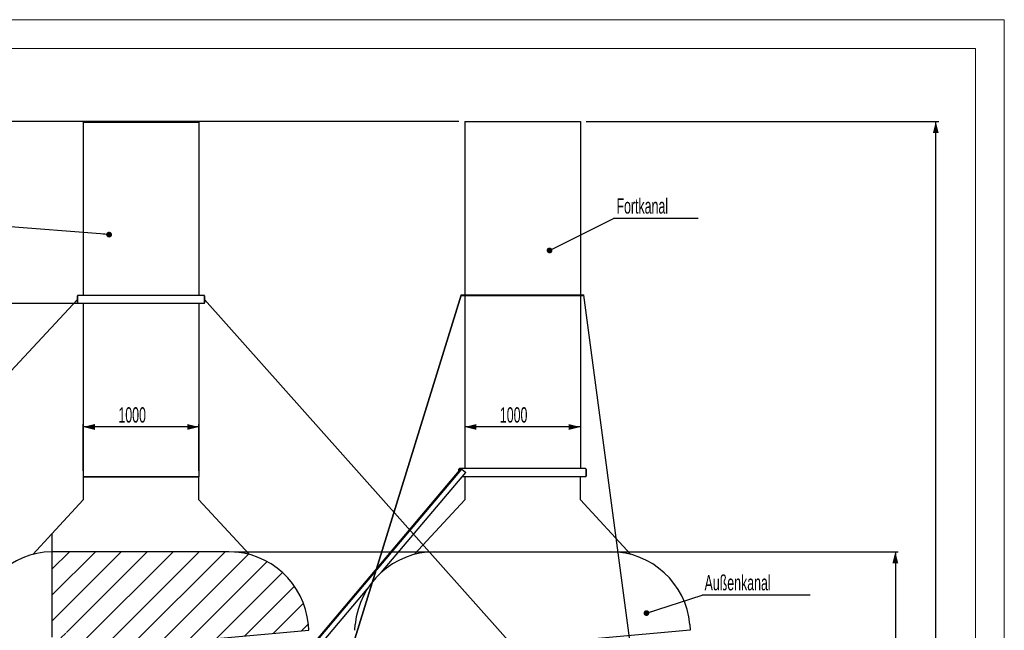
# Model space of a CAD drawing. Header units: millimetres. Extents: x 250 to 59450, y 0 to 41800.
# Tile 148 of 148: x 50682 to 59200, y 36513 to 41800. Entities that reach past the tile are written whole.
import ezdxf

# ---------------------------------------------------------------- set-up
doc = ezdxf.new("R2010")
doc.units = ezdxf.units.MM
doc.header["$LTSCALE"] = 50
doc.layers.add('MASS', color=29, linetype='Continuous')
doc.layers.add('TEXT_1', color=176, linetype='Continuous')
doc.styles.add('SLDTEXTSTYLE0', font='TXT', dxfattribs={"width": 0.605})
doc.dimstyles.new('SLDDIMSTYLE1', dxfattribs={"dimtxt": 0.18, "dimasz": 50, "dimexe": 0, "dimexo": 0.0625, "dimgap": 0, "dimtad": 0, "dimtih": 1, "dimtoh": 1, "dimdec": 0, "dimrnd": 1e-09, "dimzin": 0, "dimdsep": 46, "dimtxsty": 'Standard', "dimblk1": 'DOT', "dimblk2": 'DOT', "dimsah": 1, "dimcen": 0.09, "dimadec": 0, "dimazin": 0, "dimtfac": 50, "dimtdec": 0, "dimtofl": 0, "dimtmove": 0, "dimatfit": 3, "dimldrblk": 'DOT', "dimfxl": 1, "dimfrac": 2, "dimtolj": 1, "dimtzin": 0, "dimarcsym": 0})
doc.dimstyles.new('SLDDIMSTYLE2', dxfattribs={"dimtxt": 128.415934, "dimasz": 100, "dimexe": 0, "dimexo": 0.0625, "dimgap": 32.103984, "dimtad": 1, "dimdec": 1, "dimrnd": 1e-09, "dimzin": 12, "dimdsep": 46, "dimtxsty": 'SLDTEXTSTYLE0', "dimsah": 1, "dimcen": 0.09, "dimadec": 0, "dimazin": 3, "dimtfac": 1, "dimtdec": 1, "dimtofl": 0, "dimtmove": 0, "dimatfit": 3, "dimfxl": 1, "dimfrac": 2, "dimtolj": 1, "dimtzin": 12, "dimarcsym": 0})

# ---------------------------------------------------------------- blocks, each defined once
blk = doc.blocks.new('_D_55')
at = {"layer": 'MASS'}
for p, q in [((55582.4, 40918.2), (58632.4, 40918.2)), ((58607.4, 28533.2), (58607.4, 40918.2)), ((56582.4, 28533.2), (58632.4, 28533.2))]:
    blk.add_line(p, q, dxfattribs=at)
for points in [[(58607.4, 40918.2), (58582.4, 40818.2), (58632.4, 40818.2)], [(58607.4, 28533.2), (58632.4, 28633.2), (58582.4, 28633.2)]]:
    blk.add_solid(points, dxfattribs=at)
at = {"layer": 'MASS', "insert": (58436.8, 34480.7), "char_height": 132.29, "attachment_point": 1, "rotation": 90, "style": 'SLDTEXTSTYLE0'}
blk.add_mtext('12385', dxfattribs=at)
blk = doc.blocks.new('_D_69')
at = {"layer": 'MASS'}
for p, q in [((52541.5, 37193.2), (58282.4, 37193.2)), ((58257.4, 37193.2), (58257.4, 28533.2)), ((56582.4, 28533.2), (58282.4, 28533.2))]:
    blk.add_line(p, q, dxfattribs=at)
for points in [[(58257.4, 37193.2), (58232.4, 37093.2), (58282.4, 37093.2)], [(58257.4, 28533.2), (58282.4, 28633.2), (58232.4, 28633.2)]]:
    blk.add_solid(points, dxfattribs=at)
at = {"layer": 'MASS', "insert": (58086.8, 32667.2), "char_height": 132.29, "attachment_point": 1, "rotation": 90, "style": 'SLDTEXTSTYLE0'}
blk.add_mtext('8660', dxfattribs=at)
blk = doc.blocks.new('_D_80')
at = {"layer": 'MASS'}
for p, q in [((51182.4, 39343.2), (46844.3, 39343.2)), ((46869.3, 34283.2), (46869.3, 39343.2))]:
    blk.add_line(p, q, dxfattribs=at)
for points in [[(46869.3, 39343.2), (46844.3, 39243.2), (46894.3, 39243.2)], [(46869.3, 34283.2), (46894.3, 34383.2), (46844.3, 34383.2)]]:
    blk.add_solid(points, dxfattribs=at)
at = {"layer": 'MASS', "insert": (46698.7, 36617.2), "char_height": 132.29, "attachment_point": 1, "rotation": 90, "style": 'SLDTEXTSTYLE0'}
blk.add_mtext('5060', dxfattribs=at)
blk = doc.blocks.new('_D_83')
at = {"layer": 'MASS'}
for p, q in [((51232.4, 37893.2), (51232.4, 38298.7)), ((52232.4, 38273.7), (51232.4, 38273.7)), ((52232.4, 37893.2), (52232.4, 38298.7))]:
    blk.add_line(p, q, dxfattribs=at)
for points in [[(51232.4, 38273.7), (51332.4, 38248.7), (51332.4, 38298.7)], [(52232.4, 38273.7), (52132.4, 38298.7), (52132.4, 38248.7)]]:
    blk.add_solid(points, dxfattribs=at)
at = {"layer": 'MASS', "insert": (51536.4, 38444.2), "char_height": 132.29, "attachment_point": 1, "style": 'SLDTEXTSTYLE0'}
blk.add_mtext('1000', dxfattribs=at)
blk = doc.blocks.new('_D_84')
at = {"layer": 'MASS'}
blk.add_line((55532.4, 38273.7), (54532.4, 38273.7), dxfattribs=at)
for points in [[(54532.4, 38273.7), (54632.4, 38248.7), (54632.4, 38298.7)], [(55532.4, 38273.7), (55432.4, 38298.7), (55432.4, 38248.7)]]:
    blk.add_solid(points, dxfattribs=at)
at = {"layer": 'MASS', "insert": (54836.4, 38444.2), "char_height": 132.29, "attachment_point": 1, "style": 'SLDTEXTSTYLE0'}
blk.add_mtext('1000', dxfattribs=at)
blk = doc.blocks.new('_D_85')
at = {"layer": 'MASS'}
for p, q in [((54482.4, 40918.2), (46377, 40918.2)), ((46402, 40918.2), (46402, 34283.2))]:
    blk.add_line(p, q, dxfattribs=at)
for points in [[(46402, 40918.2), (46377, 40818.2), (46427, 40818.2)], [(46402, 34283.2), (46427, 34383.2), (46377, 34383.2)]]:
    blk.add_solid(points, dxfattribs=at)
at = {"layer": 'MASS', "insert": (46231.5, 37404.7), "char_height": 132.29, "attachment_point": 1, "rotation": 90, "style": 'SLDTEXTSTYLE0'}
blk.add_mtext('6635', dxfattribs=at)
blk = doc.blocks.new('_Dot')
at = {"color": 0, "linetype": 'ByBlock', "lineweight": -2}
blk.add_line((-0.5, 0), (-1, 0), dxfattribs=at)
at = {"color": 0, "linetype": 'ByBlock', "const_width": 0.5}
blk.add_lwpolyline([(-0.25, 0, 1), (0.25, 0, 1)], format="xyb", close=True, dxfattribs=at)
blk = doc.blocks.new('SW_NOTE_0_50')
at = {"layer": 'TEXT_1', "color": 0}
blk.add_line((729.8, 0), (0, 0), dxfattribs=at)
at = {"layer": 'TEXT_1', "color": 0, "insert": (24.6, 174.7), "char_height": 132.29, "attachment_point": 1, "style": 'SLDTEXTSTYLE0'}
blk.add_mtext('Fortkanal', dxfattribs=at)
blk = doc.blocks.new('SW_NOTE_0_51')
at = {"layer": 'TEXT_1', "color": 0}
blk.add_line((935.5, 0), (0, 0), dxfattribs=at)
at = {"layer": 'TEXT_1', "color": 0, "insert": (21.8, 175.3), "char_height": 132.29, "attachment_point": 1, "style": 'SLDTEXTSTYLE0'}
blk.add_mtext('Außenkanal', dxfattribs=at)

msp = doc.modelspace()

# ---------------------------------------------------------------- hatches: boundary and pattern name
at = {"linetype": 'Continuous', "lineweight": 18}
h = msp.add_hatch(dxfattribs=at)
h.set_pattern_fill('ANSI31', scale=50, angle=3e-322, style=0)
edge = h.paths.add_edge_path(flags=0)
edge.add_line((51132.35, 37193.17), (50973.22, 37193.17))
edge.add_arc((50973.22, 36502.72), 690.45, 90, 91.043474)
edge.add_line((50960.65, 37193.06), (50960.65, 36453.63))
edge.add_line((50960.65, 36453.63), (51078, 36443.36))
edge.add_line((51078, 36443.36), (51082.36, 36493.17))
edge.add_line((51082.36, 36493.17), (51132.35, 36493.17))
edge.add_line((51132.35, 36493.17), (51132.35, 36493.18))
edge.add_line((51132.35, 36493.18), (51132.36, 36493.18))
edge.add_line((51132.36, 36493.18), (51132.36, 36493.17))
edge.add_line((51132.36, 36493.17), (51232.36, 36493.17))
edge.add_line((51232.36, 36493.17), (51232.36, 36393.17))
edge.add_line((51232.36, 36393.17), (52232.36, 36393.17))
edge.add_line((52232.36, 36393.17), (52232.36, 36493.17))
edge.add_line((52232.36, 36493.17), (52332.36, 36493.17))
edge.add_line((52332.36, 36493.17), (52332.36, 36493.18))
edge.add_line((52332.36, 36493.18), (52332.37, 36493.18))
edge.add_line((52332.37, 36493.18), (52332.37, 36493.17))
edge.add_line((52332.37, 36493.17), (52382.36, 36493.17))
edge.add_line((52382.36, 36493.17), (52386.71, 36443.36))
edge.add_line((52386.71, 36443.36), (53183.67, 36513.09))
edge.add_line((53183.67, 36513.09), (53179.31, 36562.9))
edge.add_arc((52491.49, 36502.72), 690.45, 5, 90)
edge.add_line((52491.49, 37193.17), (52332.37, 37193.17))
edge.add_line((52332.37, 37193.17), (52332.37, 37193.16))
edge.add_line((52332.37, 37193.16), (52332.36, 37193.16))
edge.add_line((52332.36, 37193.16), (52332.36, 37193.17))
edge.add_line((52332.36, 37193.17), (51132.36, 37193.17))
edge.add_line((51132.36, 37193.17), (51132.36, 37193.16))
edge.add_line((51132.36, 37193.16), (51132.35, 37193.16))
edge.add_line((51132.35, 37193.16), (51132.35, 37193.17))

# ---------------------------------------------------------------- linework, layer by layer
at = {"color": 7, "linetype": 'Continuous', "lineweight": 18}
for p, q in [((59199.96, 41799.98), (249.96, 41799.98)), ((59199.96, 41799.98), (59199.96, 249.98)), ((58949.96, 41549.98), (499.96, 41549.98)), ((58949.96, 41549.98), (58949.96, 499.98))]:
    msp.add_line(p, q, dxfattribs=at)
at = {"color": 136, "linetype": 'Continuous', "lineweight": 25, "true_color": 0x008080}
for p, q in [((51232.36, 40913.17), (51232.36, 39413.17)), ((51232.36, 40913.17), (52232.36, 40913.17)), ((52232.36, 40913.17), (52232.36, 39413.17)), ((54532.36, 40918.17), (55532.36, 40918.17)), ((54532.36, 40918.17), (54532.36, 39418.17)), ((55532.36, 40918.17), (55532.36, 39418.17)), ((51182.36, 39409.17), (51182.36, 39347.17)), ((51182.36, 39347.17), (51182.36, 39409.17)), ((52278.36, 39413.17), (51186.36, 39413.17)), ((52282.36, 39347.17), (52282.36, 39409.17)), ((52282.36, 39409.17), (52282.36, 39347.17)), ((54502.36, 39413.17), (54502.36, 39418.17)), ((54502.36, 39418.17), (55562.36, 39418.17)), ((54502.36, 39413.17), (55562.36, 39413.17)), ((54532.36, 39413.17), (54532.36, 37913.17)), ((55532.36, 39413.17), (55532.36, 37913.17)), ((55562.36, 39413.17), (55562.36, 39418.17)), ((52278.36, 39343.17), (51186.36, 39343.17)), ((51232.36, 39343.17), (51232.36, 37843.17)), ((52232.36, 39343.17), (52232.36, 37843.17)), ((52820.41, 35918.17), (54502.31, 37912.8)), ((52826.95, 35918.17), (54506.14, 37909.58)), ((54482.36, 37909.17), (54482.36, 37889.13)), ((54482.36, 37889.13), (54482.36, 37909.17)), ((55578.36, 37913.17), (54486.36, 37913.17)), ((54502.31, 37912.8), (54504.22, 37911.19)), ((54504.22, 37911.19), (54506.14, 37909.58)), ((54506.14, 37909.58), (54509.96, 37906.36)), ((54509.96, 37906.36), (54538.63, 37882.18)), ((55582.36, 37909.17), (55582.36, 37847.17)), ((55582.36, 37847.17), (55582.36, 37909.17)), ((51232.36, 37843.17), (51232.36, 37643.17)), ((52232.36, 37843.17), (51232.36, 37843.17)), ((51232.36, 37843.17), (52232.36, 37843.17)), ((52232.36, 37643.17), (52232.36, 37843.17)), ((53811.85, 37016.39), (54540.54, 37880.57)), ((55578.36, 37843.17), (54509, 37843.17)), ((54532.36, 37843.17), (54532.36, 37643.17)), ((54538.63, 37882.18), (54540.54, 37880.57)), ((55532.36, 37643.17), (55532.36, 37843.17)), ((51232.36, 37643.17), (50960.65, 37348.83)), ((52669.22, 37169.91), (52232.36, 37643.17)), ((54532.36, 37643.17), (54095.49, 37169.91)), ((55969.22, 37169.91), (55532.36, 37643.17)), ((50960.65, 37348.83), (50795.49, 37169.91)), ((50960.65, 37348.83), (50960.65, 37193.06)), ((50960.65, 37193.06), (50960.65, 36453.63)), ((51132.35, 37193.17), (50973.22, 37193.17)), ((51132.35, 37193.16), (51132.35, 37193.17)), ((51132.36, 37193.16), (51132.35, 37193.16)), ((51132.36, 37193.17), (51132.36, 37193.16)), ((52332.36, 37193.17), (51132.36, 37193.17)), ((52332.36, 37193.16), (52332.36, 37193.17)), ((52332.37, 37193.16), (52332.36, 37193.16)), ((52332.37, 37193.17), (52332.37, 37193.16)), ((52491.49, 37193.17), (52332.37, 37193.17)), ((54273.22, 37193.17), (54432.35, 37193.17)), ((54432.35, 37193.17), (54432.35, 37193.16)), ((54432.35, 37193.16), (54432.36, 37193.16)), ((54432.36, 37193.16), (54432.36, 37193.17)), ((54432.36, 37193.17), (55632.36, 37193.17)), ((55632.36, 37193.17), (55632.36, 37193.16)), ((55632.36, 37193.16), (55632.37, 37193.16)), ((55632.37, 37193.16), (55632.37, 37193.17)), ((55632.37, 37193.17), (55791.49, 37193.17)), ((52885.81, 35918.17), (53689.01, 36870.71)), ((53183.67, 36513.09), (53179.31, 36562.9)), ((53581.04, 36513.09), (53585.4, 36562.9)), ((56479.31, 36562.9), (56483.67, 36513.09)), ((52386.71, 36443.36), (53183.67, 36513.09)), ((56483.67, 36513.09), (55686.71, 36443.36))]:
    msp.add_line(p, q, dxfattribs=at)
at = {"color": 7, "linetype": 'Continuous'}
for p, q in [((51182.36, 39378.17), (47147.36, 35033.17)), ((51182.36, 39378.17), (47147.36, 35033.17)), ((52280.36, 39378.17), (56147.36, 35033.17)), ((56147.36, 35033.17), (52282.36, 39378.17)), ((54502.36, 39415.67), (53147.36, 35033.17)), ((53147.36, 35033.17), (54502.36, 39415.67)), ((56147.36, 35033.17), (55562.36, 39415.67)), ((56147.36, 35033.17), (55562.36, 39415.67))]:
    msp.add_line(p, q, dxfattribs=at)
at = {"color": 136, "linetype": 'Continuous', "lineweight": 25, "true_color": 0x008080}
for centre, radius, start, end in [((51186.36, 39409.17), 4, 90, 180), ((51186.36, 39409.17), 4, 90, 180), ((52278.36, 39409.17), 4, 0, 90), ((52278.36, 39409.17), 4, 0, 90), ((51186.36, 39347.17), 4, 180, 270), ((51186.36, 39347.17), 4, 180, 270), ((52278.36, 39347.17), 4, 270, 0), ((52278.36, 39347.17), 4, 270, 0), ((54486.36, 37909.17), 4, 90, 180), ((54486.36, 37909.17), 4, 90, 180), ((55578.36, 37909.17), 4, 0, 90), ((55578.36, 37909.17), 4, 0, 90), ((55578.36, 37847.17), 4, 270, 0), ((55578.36, 37847.17), 4, 270, 0), ((50973.22, 36502.72), 690.45, 91.043474, 175), ((50973.22, 36502.72), 690.45, 90, 91.043474), ((52491.49, 36502.72), 690.45, 5, 90), ((54273.22, 36502.72), 690.45, 90, 175), ((55791.49, 36502.72), 690.45, 5, 90)]:
    msp.add_arc(centre, radius, start, end, dxfattribs=at)

# ---------------------------------------------------------------- block references
at = {"layer": 'TEXT_1'}
for name, p in [('SW_NOTE_0_50', (55820.47, 40078.55)), ('SW_NOTE_0_51', (56585.3, 36816.33))]:
    msp.add_blockref(name, p, dxfattribs=at)

# ---------------------------------------------------------------- dimensions: what is measured, and where the dimension line sits
at = {"layer": 'MASS'}
for base, p1, p2, picture, middle in [((46402.03, 34283.17), (54532.36, 40918.17), (56532.36, 34283.17), '_D_85', (46402.03, 37600.67)), ((58607.36, 40918.17), (56532.36, 28533.17), (55532.36, 40918.17), '_D_55', (58607.36, 34725.67)), ((46869.28, 39343.17), (56532.36, 34283.17), (51232.36, 39343.17), '_D_80', (46869.28, 36813.17)), ((58257.36, 28533.17), (52491.49, 37193.17), (56532.36, 28533.17), '_D_69', (58257.36, 32863.17))]:
    dim = msp.add_linear_dim(base=base, p1=p1, p2=p2, angle=90, dimstyle='SLDDIMSTYLE2', dxfattribs=at)
    dim.commit()
    dim.dimension.update_dxf_attribs({"geometry": picture, "text_midpoint": middle, "dimtype": 160})
for base, p1, p2, picture, middle in [((51232.36, 38273.66), (52232.36, 37843.17), (51232.36, 37843.17), '_D_83', (51732.36, 38273.66)), ((54532.36, 38273.66), (55532.36, 37913.17), (54532.36, 37913.17), '_D_84', (55032.36, 38273.66))]:
    dim = msp.add_linear_dim(base=base, p1=p1, p2=p2, dimstyle='SLDDIMSTYLE2', dxfattribs=at)
    dim.commit()
    dim.dimension.update_dxf_attribs({"geometry": picture, "text_midpoint": middle, "dimtype": 160})

# ---------------------------------------------------------------- leaders
at = {"layer": 'TEXT_1'}
for points in [[(51455.68, 39939.01), (49695.96, 40078.55)], [(55265.9, 39801.84), (55820.47, 40078.55)], [(56104.14, 36662.22), (56585.3, 36816.33)]]:
    msp.add_leader(points, dimstyle='SLDDIMSTYLE1', dxfattribs=at)

doc.saveas('drawing.dxf')
